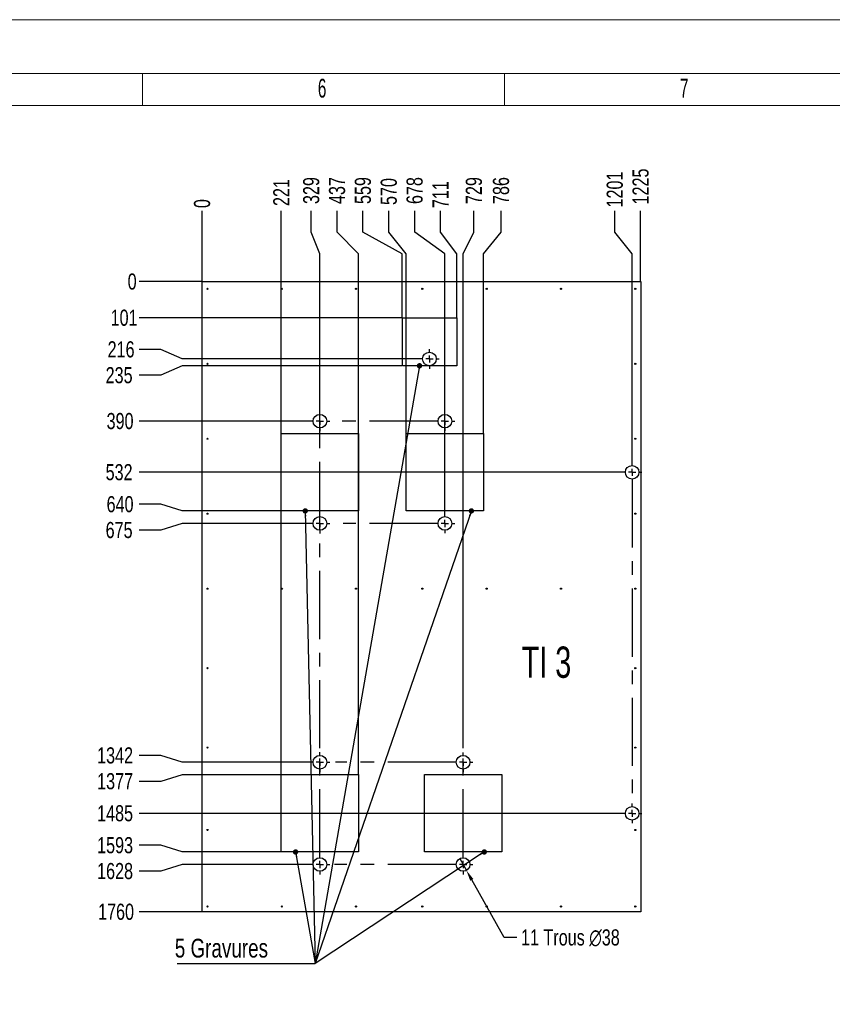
# Model space of a CAD drawing. Header units: millimetres. Extents: x 0 to 841, y 0 to 594.
# Tile 15 of 20: x 330 to 482, y 411 to 594. Entities that reach past the tile are written whole.
import ezdxf

# ---------------------------------------------------------------- set-up
doc = ezdxf.new("R2010")
doc.units = ezdxf.units.MM
doc.header["$PDSIZE"] = -1
doc.linetypes.add('CENTERX2', pattern=[20.32, 12.7, -2.54, 2.54, -2.54])
for name, color, linetype in [('COTES', 1, 'Continuous'), ('gravures', 9, 'Continuous'), ('NOTES', 6, 'Continuous'), ('TRAIT-MIXTES', 3, 'CENTERX2')]:
    doc.layers.add(name, color=color, linetype=linetype)
doc.layers.add('TRAIT-FORT', color=4, linetype='Continuous', lineweight=25)
doc.styles.add('SLDTEXTSTYLE0', font='TXT', dxfattribs={"width": 0.75})
doc.styles.add('SLDTEXTSTYLE2', font='TXT', dxfattribs={"width": 0.605})
doc.styles.add('SLDTEXTSTYLE5', font='TXT', dxfattribs={"width": 0.6875})
doc.dimstyles.new('SLDDIMSTYLE0', dxfattribs={"dimtxt": 3, "dimasz": 0.333333, "dimexe": 0, "dimexo": 0.0625, "dimgap": 0.75, "dimtad": 0, "dimtih": 1, "dimtoh": 1, "dimdec": 0, "dimlfac": 15, "dimrnd": 1e-09, "dimdsep": 46, "dimtxsty": 'SLDTEXTSTYLE0', "dimblk1": 'ORIGIN', "dimblk2": 'ORIGIN', "dimsah": 1, "dimcen": 0.09, "dimadec": 0, "dimazin": 2, "dimtfac": 1, "dimtdec": 0, "dimtofl": 0, "dimtmove": 0, "dimatfit": 3, "dimldrblk": 'ORIGIN', "dimfxl": 1, "dimfrac": 2, "dimtolj": 1, "dimtzin": 12, "dimarcsym": 0})
doc.dimstyles.new('SLDDIMSTYLE1', dxfattribs={"dimtxt": 3, "dimasz": 2, "dimexe": 0, "dimexo": 0.0625, "dimgap": 0.75, "dimtad": 0, "dimtih": 1, "dimtoh": 1, "dimdec": 0, "dimlfac": 15, "dimrnd": 1e-09, "dimzin": 12, "dimdsep": 46, "dimtxsty": 'SLDTEXTSTYLE0', "dimsah": 1, "dimcen": 0.09, "dimadec": 0, "dimazin": 3, "dimtfac": 1, "dimtdec": 0, "dimtofl": 0, "dimtmove": 0, "dimatfit": 3, "dimfxl": 1, "dimfrac": 2, "dimtolj": 1, "dimtzin": 12, "dimarcsym": 0})
doc.dimstyles.new('SLDDIMSTYLE2', dxfattribs={"dimtxt": 3, "dimasz": 2, "dimexe": 0, "dimexo": 0.0625, "dimgap": 0.75, "dimtad": 0, "dimtih": 1, "dimtoh": 1, "dimdec": 0, "dimlfac": 15, "dimrnd": 1e-09, "dimzin": 12, "dimdsep": 46, "dimtxsty": 'SLDTEXTSTYLE0', "dimblk1": 'NONE', "dimsah": 1, "dimcen": 0, "dimadec": 0, "dimazin": 3, "dimtfac": 1, "dimtdec": 0, "dimtmove": 0, "dimatfit": 3, "dimldrblk": 'NONE', "dimfxl": 1, "dimfrac": 2, "dimtolj": 1, "dimtzin": 12, "dimarcsym": 0})
doc.dimstyles.new('SLDDIMSTYLE4', dxfattribs={"dimtxt": 0.18, "dimasz": 1, "dimexe": 0, "dimexo": 0.0625, "dimgap": 0, "dimtad": 0, "dimtih": 1, "dimtoh": 1, "dimdec": 0, "dimrnd": 1e-09, "dimzin": 0, "dimdsep": 46, "dimtxsty": 'Standard', "dimblk1": 'DOT', "dimblk2": 'DOT', "dimsah": 1, "dimcen": 0.09, "dimadec": 0, "dimazin": 0, "dimtfac": 1, "dimtdec": 0, "dimtofl": 0, "dimtmove": 0, "dimatfit": 3, "dimldrblk": 'DOT', "dimfxl": 1, "dimfrac": 2, "dimtolj": 1, "dimtzin": 0, "dimarcsym": 0})

# ---------------------------------------------------------------- blocks, each defined once
blk = doc.blocks.new('_D_132')
at = {"layer": 'COTES', "color": 0, "lineweight": -2, "transparency": 16777216}
blk.add_line((364.17, 545.24), (364.17, 558.38), dxfattribs=at)
at = {"layer": 'Defpoints', "color": 0, "transparency": 16777216}
for p in [(364.17, 558.38), (364.17, 545.18), (364.17, 545.18)]:
    blk.add_point(p, dxfattribs=at)
at = {"layer": 'COTES', "color": 0, "transparency": 16777216, "insert": (364.17, 559.7), "char_height": 3, "attachment_point": 5, "rotation": 90, "style": 'SLDTEXTSTYLE0'}
blk.add_mtext('\\A1;0', dxfattribs=at)
blk = doc.blocks.new('_ORIGIN')
at = {"color": 0, "linetype": 'ByBlock', "lineweight": -2}
blk.add_line((0, 0), (-1, 0), dxfattribs=at)
blk.add_circle((0, 0), 0.5, dxfattribs=at)
blk = doc.blocks.new('_D_133')
at = {"layer": 'COTES', "color": 0, "lineweight": -2, "transparency": 16777216}
blk.add_line((378.91, 453.44), (378.91, 558.38), dxfattribs=at)
at = {"layer": 'Defpoints', "color": 0, "transparency": 16777216}
for p in [(378.91, 558.38), (364.17, 545.18), (378.91, 453.38)]:
    blk.add_point(p, dxfattribs=at)
at = {"layer": 'COTES', "color": 0, "transparency": 16777216, "insert": (378.91, 561.76), "char_height": 3, "attachment_point": 5, "rotation": 90, "style": 'SLDTEXTSTYLE0'}
blk.add_mtext('\\A1;221', dxfattribs=at)
blk = doc.blocks.new('_D_134')
at = {"layer": 'COTES', "color": 0, "lineweight": -2, "transparency": 16777216}
for p, q in [((384.5, 554.38), (384.5, 558.38)), ((386.1, 550.38), (384.5, 554.38)), ((386.1, 514.53), (386.1, 550.38))]:
    blk.add_line(p, q, dxfattribs=at)
at = {"layer": 'Defpoints', "color": 0, "transparency": 16777216}
for p in [(384.5, 558.38), (364.17, 545.18), (386.1, 514.47)]:
    blk.add_point(p, dxfattribs=at)
at = {"layer": 'COTES', "color": 0, "transparency": 16777216, "insert": (384.5, 562.13), "char_height": 3, "attachment_point": 5, "rotation": 90, "style": 'SLDTEXTSTYLE0'}
blk.add_mtext('\\A1;329', dxfattribs=at)
blk = doc.blocks.new('_D_135')
at = {"layer": 'COTES', "color": 0, "lineweight": -2, "transparency": 16777216}
for p, q in [((389.31, 554.38), (389.31, 558.38)), ((393.3, 550.38), (389.31, 554.38)), ((393.3, 453.44), (393.3, 550.38))]:
    blk.add_line(p, q, dxfattribs=at)
at = {"layer": 'Defpoints', "color": 0, "transparency": 16777216}
for p in [(389.31, 558.38), (364.17, 545.18), (393.3, 453.38)]:
    blk.add_point(p, dxfattribs=at)
at = {"layer": 'COTES', "color": 0, "transparency": 16777216, "insert": (389.31, 562.13), "char_height": 3, "attachment_point": 5, "rotation": 90, "style": 'SLDTEXTSTYLE0'}
blk.add_mtext('\\A1;437', dxfattribs=at)
blk = doc.blocks.new('_D_136')
at = {"layer": 'COTES', "color": 0, "lineweight": -2, "transparency": 16777216}
for p, q in [((394.12, 554.38), (394.12, 558.38)), ((401.45, 550.38), (394.12, 554.38)), ((401.45, 538.51), (401.45, 550.38))]:
    blk.add_line(p, q, dxfattribs=at)
at = {"layer": 'Defpoints', "color": 0, "transparency": 16777216}
for p in [(394.12, 558.38), (364.17, 545.18), (401.45, 538.44)]:
    blk.add_point(p, dxfattribs=at)
at = {"layer": 'COTES', "color": 0, "transparency": 16777216, "insert": (394.12, 562.13), "char_height": 3, "attachment_point": 5, "rotation": 90, "style": 'SLDTEXTSTYLE0'}
blk.add_mtext('\\A1;559', dxfattribs=at)
blk = doc.blocks.new('_D_137')
at = {"layer": 'COTES', "color": 0, "lineweight": -2, "transparency": 16777216}
for p, q in [((398.94, 554.38), (398.94, 558.38)), ((402.19, 550.38), (398.94, 554.38)), ((402.19, 516.94), (402.19, 550.38))]:
    blk.add_line(p, q, dxfattribs=at)
at = {"layer": 'Defpoints', "color": 0, "transparency": 16777216}
for p in [(398.94, 558.38), (364.17, 545.18), (402.19, 516.88)]:
    blk.add_point(p, dxfattribs=at)
at = {"layer": 'COTES', "color": 0, "transparency": 16777216, "insert": (398.94, 561.95), "char_height": 3, "attachment_point": 5, "rotation": 90, "style": 'SLDTEXTSTYLE0'}
blk.add_mtext('\\A1;570', dxfattribs=at)
blk = doc.blocks.new('_D_138')
at = {"layer": 'COTES', "color": 0, "lineweight": -2, "transparency": 16777216}
for p, q in [((403.75, 554.38), (403.75, 558.38)), ((409.38, 550.38), (403.75, 554.38)), ((409.38, 502.05), (409.38, 550.38))]:
    blk.add_line(p, q, dxfattribs=at)
at = {"layer": 'Defpoints', "color": 0, "transparency": 16777216}
for p in [(403.75, 558.38), (364.17, 545.18), (409.38, 501.98)]:
    blk.add_point(p, dxfattribs=at)
at = {"layer": 'COTES', "color": 0, "transparency": 16777216, "insert": (403.75, 562.13), "char_height": 3, "attachment_point": 5, "rotation": 90, "style": 'SLDTEXTSTYLE0'}
blk.add_mtext('\\A1;678', dxfattribs=at)
blk = doc.blocks.new('_D_139')
at = {"layer": 'COTES', "color": 0, "lineweight": -2, "transparency": 16777216}
for p, q in [((408.56, 554.38), (408.56, 558.38)), ((411.58, 550.38), (408.56, 554.38)), ((411.58, 538.51), (411.58, 550.38))]:
    blk.add_line(p, q, dxfattribs=at)
at = {"layer": 'Defpoints', "color": 0, "transparency": 16777216}
for p in [(408.56, 558.38), (364.17, 545.18), (411.58, 538.44)]:
    blk.add_point(p, dxfattribs=at)
at = {"layer": 'COTES', "color": 0, "transparency": 16777216, "insert": (408.56, 561.38), "char_height": 3, "attachment_point": 5, "rotation": 90, "style": 'SLDTEXTSTYLE0'}
blk.add_mtext('\\A1;711', dxfattribs=at)
blk = doc.blocks.new('_D_140')
at = {"layer": 'COTES', "color": 0, "lineweight": -2, "transparency": 16777216}
for p, q in [((414.79, 554.38), (414.79, 558.38)), ((412.77, 550.38), (414.79, 554.38)), ((412.77, 458.81), (412.77, 550.38))]:
    blk.add_line(p, q, dxfattribs=at)
at = {"layer": 'Defpoints', "color": 0, "transparency": 16777216}
for p in [(414.79, 558.38), (364.17, 545.18), (412.77, 458.75)]:
    blk.add_point(p, dxfattribs=at)
at = {"layer": 'COTES', "color": 0, "transparency": 16777216, "insert": (414.79, 562.13), "char_height": 3, "attachment_point": 5, "rotation": 90, "style": 'SLDTEXTSTYLE0'}
blk.add_mtext('\\A1;729', dxfattribs=at)
blk = doc.blocks.new('_D_141')
at = {"layer": 'COTES', "color": 0, "lineweight": -2, "transparency": 16777216}
for p, q in [((419.84, 554.38), (419.84, 558.38)), ((416.58, 550.38), (419.84, 554.38)), ((416.58, 516.94), (416.58, 550.38))]:
    blk.add_line(p, q, dxfattribs=at)
at = {"layer": 'Defpoints', "color": 0, "transparency": 16777216}
for p in [(419.84, 558.38), (364.17, 545.18), (416.58, 516.88)]:
    blk.add_point(p, dxfattribs=at)
at = {"layer": 'COTES', "color": 0, "transparency": 16777216, "insert": (419.84, 562.13), "char_height": 3, "attachment_point": 5, "rotation": 90, "style": 'SLDTEXTSTYLE0'}
blk.add_mtext('\\A1;786', dxfattribs=at)
blk = doc.blocks.new('_D_142')
at = {"layer": 'COTES', "color": 0, "lineweight": -2, "transparency": 16777216}
for p, q in [((441.02, 554.38), (441.02, 558.38)), ((444.24, 550.38), (441.02, 554.38)), ((444.24, 511.57), (444.24, 550.38))]:
    blk.add_line(p, q, dxfattribs=at)
at = {"layer": 'Defpoints', "color": 0, "transparency": 16777216}
for p in [(441.02, 558.38), (364.17, 545.18), (444.24, 511.51)]:
    blk.add_point(p, dxfattribs=at)
at = {"layer": 'COTES', "color": 0, "transparency": 16777216, "insert": (441.02, 562.32), "char_height": 3, "attachment_point": 5, "rotation": 90, "style": 'SLDTEXTSTYLE0'}
blk.add_mtext('\\A1;1201', dxfattribs=at)
blk = doc.blocks.new('_D_143')
at = {"layer": 'COTES', "color": 0, "lineweight": -2, "transparency": 16777216}
blk.add_line((445.83, 545.24), (445.83, 558.38), dxfattribs=at)
at = {"layer": 'Defpoints', "color": 0, "transparency": 16777216}
for p in [(445.83, 558.38), (364.17, 545.18), (445.83, 545.18)]:
    blk.add_point(p, dxfattribs=at)
at = {"layer": 'COTES', "color": 0, "transparency": 16777216, "insert": (445.83, 562.88), "char_height": 3, "attachment_point": 5, "rotation": 90, "style": 'SLDTEXTSTYLE0'}
blk.add_mtext('\\A1;1225', dxfattribs=at)
blk = doc.blocks.new('_D_144')
at = {"layer": 'COTES', "color": 0, "lineweight": -2, "transparency": 16777216}
blk.add_line((364.11, 545.18), (352.46, 545.18), dxfattribs=at)
at = {"layer": 'Defpoints', "color": 0, "transparency": 16777216}
for p in [(352.46, 545.18), (364.17, 545.18), (364.17, 545.18)]:
    blk.add_point(p, dxfattribs=at)
at = {"layer": 'COTES', "color": 0, "transparency": 16777216, "insert": (351.14, 545.18), "char_height": 3, "attachment_point": 5, "style": 'SLDTEXTSTYLE0'}
blk.add_mtext('\\A1;0', dxfattribs=at)
blk = doc.blocks.new('_D_145')
at = {"layer": 'COTES', "color": 0, "lineweight": -2, "transparency": 16777216}
blk.add_line((401.39, 538.44), (352.46, 538.44), dxfattribs=at)
at = {"layer": 'Defpoints', "color": 0, "transparency": 16777216}
for p in [(364.17, 545.18), (352.46, 538.44), (401.45, 538.44)]:
    blk.add_point(p, dxfattribs=at)
at = {"layer": 'COTES', "color": 0, "transparency": 16777216, "insert": (349.64, 538.44), "char_height": 3, "attachment_point": 5, "style": 'SLDTEXTSTYLE0'}
blk.add_mtext('\\A1;101', dxfattribs=at)
blk = doc.blocks.new('_D_146')
at = {"layer": 'COTES', "color": 0, "lineweight": -2, "transparency": 16777216}
for p, q in [((356.46, 532.55), (352.46, 532.55)), ((360.46, 530.78), (356.46, 532.55)), ((404.61, 530.78), (360.46, 530.78))]:
    blk.add_line(p, q, dxfattribs=at)
at = {"layer": 'Defpoints', "color": 0, "transparency": 16777216}
for p in [(364.17, 545.18), (352.46, 532.55), (404.67, 530.78)]:
    blk.add_point(p, dxfattribs=at)
at = {"layer": 'COTES', "color": 0, "transparency": 16777216, "insert": (349.08, 532.55), "char_height": 3, "attachment_point": 5, "style": 'SLDTEXTSTYLE0'}
blk.add_mtext('\\A1;216', dxfattribs=at)
blk = doc.blocks.new('_D_147')
at = {"layer": 'COTES', "color": 0, "lineweight": -2, "transparency": 16777216}
for p, q in [((360.46, 529.51), (356.46, 527.74)), ((401.39, 529.51), (360.46, 529.51)), ((356.46, 527.74), (352.46, 527.74))]:
    blk.add_line(p, q, dxfattribs=at)
at = {"layer": 'Defpoints', "color": 0, "transparency": 16777216}
for p in [(364.17, 545.18), (401.45, 529.51), (352.46, 527.74)]:
    blk.add_point(p, dxfattribs=at)
at = {"layer": 'COTES', "color": 0, "transparency": 16777216, "insert": (348.71, 527.74), "char_height": 3, "attachment_point": 5, "style": 'SLDTEXTSTYLE0'}
blk.add_mtext('\\A1;235', dxfattribs=at)
blk = doc.blocks.new('_D_148')
at = {"layer": 'COTES', "color": 0, "lineweight": -2, "transparency": 16777216}
blk.add_line((384.17, 519.2), (352.46, 519.2), dxfattribs=at)
at = {"layer": 'Defpoints', "color": 0, "transparency": 16777216}
for p in [(364.17, 545.18), (352.46, 519.2), (384.23, 519.2)]:
    blk.add_point(p, dxfattribs=at)
at = {"layer": 'COTES', "color": 0, "transparency": 16777216, "insert": (348.89, 519.2), "char_height": 3, "attachment_point": 5, "style": 'SLDTEXTSTYLE0'}
blk.add_mtext('\\A1;390', dxfattribs=at)
blk = doc.blocks.new('_D_149')
at = {"layer": 'COTES', "color": 0, "lineweight": -2, "transparency": 16777216}
blk.add_line((442.35, 509.68), (352.46, 509.68), dxfattribs=at)
at = {"layer": 'Defpoints', "color": 0, "transparency": 16777216}
for p in [(364.17, 545.18), (352.46, 509.68), (442.41, 509.68)]:
    blk.add_point(p, dxfattribs=at)
at = {"layer": 'COTES', "color": 0, "transparency": 16777216, "insert": (348.71, 509.68), "char_height": 3, "attachment_point": 5, "style": 'SLDTEXTSTYLE0'}
blk.add_mtext('\\A1;532', dxfattribs=at)
blk = doc.blocks.new('_D_150')
at = {"layer": 'COTES', "color": 0, "lineweight": -2, "transparency": 16777216}
for p, q in [((356.46, 503.72), (352.46, 503.72)), ((360.46, 502.49), (356.46, 503.72)), ((378.84, 502.49), (360.46, 502.49))]:
    blk.add_line(p, q, dxfattribs=at)
at = {"layer": 'Defpoints', "color": 0, "transparency": 16777216}
for p in [(364.17, 545.18), (352.46, 503.72), (378.91, 502.49)]:
    blk.add_point(p, dxfattribs=at)
at = {"layer": 'COTES', "color": 0, "transparency": 16777216, "insert": (348.89, 503.72), "char_height": 3, "attachment_point": 5, "style": 'SLDTEXTSTYLE0'}
blk.add_mtext('\\A1;640', dxfattribs=at)
blk = doc.blocks.new('_D_151')
at = {"layer": 'COTES', "color": 0, "lineweight": -2, "transparency": 16777216}
for p, q in [((356.46, 498.91), (352.46, 498.91)), ((360.46, 500.15), (356.46, 498.91)), ((384.17, 500.15), (360.46, 500.15))]:
    blk.add_line(p, q, dxfattribs=at)
at = {"layer": 'Defpoints', "color": 0, "transparency": 16777216}
for p in [(364.17, 545.18), (352.46, 498.91), (384.23, 500.15)]:
    blk.add_point(p, dxfattribs=at)
at = {"layer": 'COTES', "color": 0, "transparency": 16777216, "insert": (348.71, 498.91), "char_height": 3, "attachment_point": 5, "style": 'SLDTEXTSTYLE0'}
blk.add_mtext('\\A1;675', dxfattribs=at)
blk = doc.blocks.new('_D_152')
at = {"layer": 'COTES', "color": 0, "lineweight": -2, "transparency": 16777216}
for p, q in [((356.46, 456.95), (352.46, 456.95)), ((360.46, 455.7), (356.46, 456.95)), ((384.17, 455.7), (360.46, 455.7))]:
    blk.add_line(p, q, dxfattribs=at)
at = {"layer": 'Defpoints', "color": 0, "transparency": 16777216}
for p in [(364.17, 545.18), (352.46, 456.95), (384.23, 455.7)]:
    blk.add_point(p, dxfattribs=at)
at = {"layer": 'COTES', "color": 0, "transparency": 16777216, "insert": (347.96, 456.95), "char_height": 3, "attachment_point": 5, "style": 'SLDTEXTSTYLE0'}
blk.add_mtext('\\A1;1342', dxfattribs=at)
blk = doc.blocks.new('_D_153')
at = {"layer": 'COTES', "color": 0, "lineweight": -2, "transparency": 16777216}
for p, q in [((360.46, 453.38), (356.46, 452.14)), ((378.84, 453.38), (360.46, 453.38)), ((356.46, 452.14), (352.46, 452.14))]:
    blk.add_line(p, q, dxfattribs=at)
at = {"layer": 'Defpoints', "color": 0, "transparency": 16777216}
for p in [(364.17, 545.18), (378.91, 453.38), (352.46, 452.14)]:
    blk.add_point(p, dxfattribs=at)
at = {"layer": 'COTES', "color": 0, "transparency": 16777216, "insert": (347.96, 452.14), "char_height": 3, "attachment_point": 5, "style": 'SLDTEXTSTYLE0'}
blk.add_mtext('\\A1;1377', dxfattribs=at)
blk = doc.blocks.new('_D_154')
at = {"layer": 'COTES', "color": 0, "lineweight": -2, "transparency": 16777216}
blk.add_line((442.35, 446.18), (352.46, 446.18), dxfattribs=at)
at = {"layer": 'Defpoints', "color": 0, "transparency": 16777216}
for p in [(364.17, 545.18), (352.46, 446.18), (442.41, 446.18)]:
    blk.add_point(p, dxfattribs=at)
at = {"layer": 'COTES', "color": 0, "transparency": 16777216, "insert": (347.96, 446.18), "char_height": 3, "attachment_point": 5, "style": 'SLDTEXTSTYLE0'}
blk.add_mtext('\\A1;1485', dxfattribs=at)
blk = doc.blocks.new('_D_155')
at = {"layer": 'COTES', "color": 0, "lineweight": -2, "transparency": 16777216}
for p, q in [((356.46, 440.23), (352.46, 440.23)), ((360.46, 438.99), (356.46, 440.23)), ((378.84, 438.99), (360.46, 438.99))]:
    blk.add_line(p, q, dxfattribs=at)
at = {"layer": 'Defpoints', "color": 0, "transparency": 16777216}
for p in [(364.17, 545.18), (352.46, 440.23), (378.91, 438.99)]:
    blk.add_point(p, dxfattribs=at)
at = {"layer": 'COTES', "color": 0, "transparency": 16777216, "insert": (347.96, 440.23), "char_height": 3, "attachment_point": 5, "style": 'SLDTEXTSTYLE0'}
blk.add_mtext('\\A1;1593', dxfattribs=at)
blk = doc.blocks.new('_D_156')
at = {"layer": 'COTES', "color": 0, "lineweight": -2, "transparency": 16777216}
for p, q in [((360.46, 436.65), (356.46, 435.42)), ((384.17, 436.65), (360.46, 436.65)), ((356.46, 435.42), (352.46, 435.42))]:
    blk.add_line(p, q, dxfattribs=at)
at = {"layer": 'Defpoints', "color": 0, "transparency": 16777216}
for p in [(364.17, 545.18), (384.23, 436.65), (352.46, 435.42)]:
    blk.add_point(p, dxfattribs=at)
at = {"layer": 'COTES', "color": 0, "transparency": 16777216, "insert": (347.96, 435.42), "char_height": 3, "attachment_point": 5, "style": 'SLDTEXTSTYLE0'}
blk.add_mtext('\\A1;1628', dxfattribs=at)
blk = doc.blocks.new('_D_157')
at = {"layer": 'COTES', "color": 0, "lineweight": -2, "transparency": 16777216}
blk.add_line((364.11, 427.84), (352.46, 427.84), dxfattribs=at)
at = {"layer": 'Defpoints', "color": 0, "transparency": 16777216}
for p in [(364.17, 545.18), (352.46, 427.84), (364.17, 427.84)]:
    blk.add_point(p, dxfattribs=at)
at = {"layer": 'COTES', "color": 0, "transparency": 16777216, "insert": (348.14, 427.84), "char_height": 3, "attachment_point": 5, "style": 'SLDTEXTSTYLE0'}
blk.add_mtext('\\A1;1760', dxfattribs=at)
blk = doc.blocks.new('_D_158')
at = {"layer": 'COTES', "color": 0, "lineweight": -2, "transparency": 16777216}
for p, q in [((412.15, 437.76), (413.39, 435.55)), ((420.4, 423.08), (414.37, 433.81)), ((422.8, 423.08), (420.4, 423.08))]:
    blk.add_line(p, q, dxfattribs=at)
at = {"layer": 'COTES', "color": 0, "transparency": 16777216}
blk.add_solid([(414.67, 433.97), (414.08, 433.64), (413.39, 435.55)], dxfattribs=at)
at = {"layer": 'Defpoints', "color": 0, "transparency": 16777216}
for p in [(412.15, 437.76), (413.39, 435.55)]:
    blk.add_point(p, dxfattribs=at)
at = {"layer": 'COTES', "color": 0, "transparency": 16777216, "insert": (423.55, 424.58), "char_height": 3, "attachment_point": 1, "style": 'SLDTEXTSTYLE0'}
blk.add_mtext('\\A1;11 Trous ∅38', dxfattribs=at)
blk = doc.blocks.new('_NONE')
blk = doc.blocks.new('SW_NOTE_8')
at = {"layer": 'NOTES', "color": 0}
blk.add_line((-25.64, 0), (0, 0), dxfattribs=at)
blk.add_line((-25.64, 0), (0, 0), dxfattribs=at)
blk.add_line((-25.64, 0), (0, 0), dxfattribs=at)
blk.add_line((-25.64, 0), (0, 0), dxfattribs=at)
blk.add_line((-25.64, 0), (0, 0), dxfattribs=at)
at = {"layer": 'NOTES', "color": 0, "insert": (-26.11, 4.59), "char_height": 3.5, "attachment_point": 1, "style": 'SLDTEXTSTYLE0'}
blk.add_mtext('5 Gravures', dxfattribs=at)
blk = doc.blocks.new('_DOT')
at = {"color": 0, "linetype": 'ByBlock', "lineweight": -2}
blk.add_line((-0.5, 0), (-1, 0), dxfattribs=at)
at = {"color": 0, "linetype": 'ByBlock', "const_width": 0.5}
blk.add_lwpolyline([(-0.25, 0, 1), (0.25, 0, 1)], format="xyb", close=True, dxfattribs=at)
blk = doc.blocks.new('SW_CENTERMARKSYMBOL_133')
at = {"layer": 'TRAIT-MIXTES', "color": 0}
for p, q in [((0, 1.33), (0, 77.81)), ((-1.33, 0), (-1.87, 0)), ((0, 0), (-0.67, 0)), ((0, 0), (0, 0.67)), ((0, 0), (0, -0.67)), ((0, 0), (0.67, 0)), ((1.33, 0), (1.87, 0)), ((0, -1.33), (0, -1.87))]:
    blk.add_line(p, q, dxfattribs=at)
blk = doc.blocks.new('SW_CENTERMARKSYMBOL_134')
at = {"layer": 'TRAIT-MIXTES', "color": 0}
for p, q in [((0, 1.33), (0, 22.09)), ((-1.33, 0), (-23.98, 0)), ((0, 0), (-0.67, 0)), ((0, 0), (0, 0.67)), ((0, 0), (0, -0.67)), ((0, 0), (0.67, 0)), ((1.33, 0), (1.83, 0)), ((0, -1.33), (0, -1.83))]:
    blk.add_line(p, q, dxfattribs=at)
blk = doc.blocks.new('SW_CENTERMARKSYMBOL_135')
at = {"layer": 'TRAIT-MIXTES', "color": 0}
for p, q in [((0, 1.33), (0, 1.83)), ((-1.33, 0), (-1.83, 0)), ((0, 0), (-0.67, 0)), ((0, 0), (0, 0.67)), ((0, 0), (0, -0.67)), ((0, 0), (0.67, 0)), ((1.33, 0), (1.83, 0)), ((0, -1.33), (0, -1.83))]:
    blk.add_line(p, q, dxfattribs=at)
blk = doc.blocks.new('SW_CENTERMARKSYMBOL_136')
at = {"layer": 'TRAIT-MIXTES', "color": 0}
for p, q in [((0, 1.33), (0, 1.83)), ((-1.33, 0), (-23.74, 0)), ((0, 0), (-0.67, 0)), ((0, 0), (0, 0.67)), ((0, 0), (0, -0.67)), ((0, 0), (0.67, 0)), ((1.33, 0), (1.83, 0)), ((0, -1.33), (0, -1.83))]:
    blk.add_line(p, q, dxfattribs=at)
blk = doc.blocks.new('SW_CENTERMARKSYMBOL_137')
at = {"layer": 'TRAIT-MIXTES', "color": 0}
for p, q in [((0, 1.33), (0, 1.87)), ((-1.33, 0), (-1.87, 0)), ((0, 0), (-0.67, 0)), ((0, 0), (0, 0.67)), ((0, 0), (0, -0.67)), ((0, 0), (0.67, 0)), ((1.33, 0), (1.87, 0)), ((0, -1.33), (0, -1.87))]:
    blk.add_line(p, q, dxfattribs=at)
blk = doc.blocks.new('SW_CENTERMARKSYMBOL_138')
at = {"layer": 'TRAIT-MIXTES', "color": 0}
for p, q in [((0, 1.33), (0, 1.87)), ((-1.33, 0), (-1.87, 0)), ((0, 0), (-0.67, 0)), ((0, 0), (0, 0.67)), ((0, 0), (0, -0.67)), ((0, 0), (0.67, 0)), ((1.33, 0), (1.87, 0)), ((0, -1.33), (0, -1.87))]:
    blk.add_line(p, q, dxfattribs=at)
blk = doc.blocks.new('SW_CENTERMARKSYMBOL_139')
at = {"layer": 'TRAIT-MIXTES', "color": 0}
for p, q in [((0, 1.33), (0, 1.83)), ((-1.33, 0), (-18.92, 0)), ((0, 0), (-0.67, 0)), ((0, 0), (0, 0.67)), ((0, 0), (0, -0.67)), ((0, 0), (0.67, 0)), ((1.33, 0), (1.83, 0)), ((0, -1.33), (0, -1.83))]:
    blk.add_line(p, q, dxfattribs=at)
blk = doc.blocks.new('SW_CENTERMARKSYMBOL_140')
at = {"layer": 'TRAIT-MIXTES', "color": 0}
for p, q in [((0, 1.33), (0, 1.83)), ((-1.33, 0), (-1.83, 0)), ((0, 0), (-0.67, 0)), ((0, 0), (0, 0.67)), ((0, 0), (0, -0.67)), ((0, 0), (0.67, 0)), ((1.33, 0), (1.83, 0)), ((0, -1.33), (0, -60.74))]:
    blk.add_line(p, q, dxfattribs=at)
blk = doc.blocks.new('SW_CENTERMARKSYMBOL_141')
at = {"layer": 'TRAIT-MIXTES', "color": 0}
for p, q in [((0, 1.33), (0, 1.83)), ((-1.33, 0), (-21.53, 0)), ((0, 0), (-0.67, 0)), ((0, 0), (0, 0.67)), ((0, 0), (0, -0.67)), ((0, 0), (0.67, 0)), ((1.33, 0), (1.83, 0)), ((0, -1.33), (0, -1.83))]:
    blk.add_line(p, q, dxfattribs=at)
blk = doc.blocks.new('SW_CENTERMARKSYMBOL_142')
at = {"layer": 'TRAIT-MIXTES', "color": 0}
for p, q in [((0, 1.33), (0, 1.87)), ((-1.33, 0), (-1.87, 0)), ((0, 0), (-0.67, 0)), ((0, 0), (0, 0.67)), ((0, 0), (0, -0.67)), ((0, 0), (0.67, 0)), ((1.33, 0), (1.87, 0)), ((0, -1.33), (0, -1.87))]:
    blk.add_line(p, q, dxfattribs=at)
blk = doc.blocks.new('SW_CENTERMARKSYMBOL_143')
at = {"layer": 'TRAIT-MIXTES', "color": 0}
for p, q in [((0, 1.33), (0, 1.83)), ((-1.33, 0), (-1.83, 0)), ((0, 0), (-0.67, 0)), ((0, 0), (0, 0.67)), ((0, 0), (0, -0.67)), ((0, 0), (0.67, 0)), ((1.33, 0), (1.83, 0)), ((0, -1.33), (0, -1.83))]:
    blk.add_line(p, q, dxfattribs=at)

msp = doc.modelspace()

# ---------------------------------------------------------------- linework, layer by layer
at = {"lineweight": 18}
for p, q in [((841.001, 593.9431), (0.001, 593.9431)), ((831.001, 583.9431), (10.001, 583.9431)), ((353.0845, 577.9431), (353.0845, 583.9431)), ((420.5012, 577.9431), (420.5012, 583.9431)), ((16.001, 577.9431), (825.001, 577.9431))]:
    msp.add_line(p, q, dxfattribs=at)
at = {"layer": 'gravures', "lineweight": 25}
for p, q in [((401.4531, 538.4432), (411.5826, 538.4432)), ((401.4531, 529.5107), (401.4531, 538.4432)), ((411.5826, 538.4432), (411.5826, 529.5107)), ((411.5826, 529.5107), (401.4531, 529.5107)), ((378.9064, 502.4867), (378.9064, 516.8795)), ((378.9064, 516.8795), (393.2994, 516.8795)), ((393.2994, 516.8795), (393.2994, 502.4867)), ((402.1891, 502.4865), (402.1891, 516.8793)), ((402.1891, 516.8793), (416.5819, 516.8793)), ((416.5819, 516.8793), (416.5819, 502.4865)), ((393.2994, 502.4867), (378.9064, 502.4867)), ((416.5819, 502.4865), (402.1891, 502.4865)), ((378.9067, 438.9888), (378.9067, 453.3816)), ((378.9067, 453.3816), (393.2996, 453.3816)), ((393.2996, 453.3816), (393.2996, 438.9888)), ((405.5757, 438.9886), (405.5757, 453.3814)), ((405.5757, 453.3814), (419.9686, 453.3814)), ((419.9686, 453.3814), (419.9686, 438.9886)), ((393.2996, 438.9888), (378.9067, 438.9888)), ((419.9686, 438.9886), (405.5757, 438.9886))]:
    msp.add_line(p, q, dxfattribs=at)
at = {"layer": 'TRAIT-FORT', "lineweight": 25}
for p, q in [((364.1676, 427.8432), (364.1676, 545.1765)), ((364.1676, 545.1765), (445.8336, 545.1765)), ((445.8336, 545.1765), (445.8336, 427.8432)), ((445.8336, 427.8432), (364.1676, 427.8432))]:
    msp.add_line(p, q, dxfattribs=at)
for centre, radius in [((365.1669, 543.8432), 0.1067), ((379.0002, 543.8432), 0.1067), ((392.8336, 543.8432), 0.1067), ((405.1669, 543.8432), 0.1067), ((417.1669, 543.8432), 0.1067), ((431.0002, 543.8432), 0.1067), ((444.8336, 543.8432), 0.1067), ((406.5028, 530.7806), 1.2667), ((365.1669, 529.8838), 0.1067), ((444.8336, 529.8838), 0.1067), ((386.0982, 519.2003), 1.2667), ((409.3808, 519.2003), 1.2667), ((365.1669, 515.9244), 0.1067), ((444.8336, 515.9244), 0.1067), ((444.2445, 509.6773), 1.2667), ((365.1669, 501.965), 0.1067), ((386.0982, 500.1509), 1.2667), ((409.3808, 500.1509), 1.2667), ((444.8336, 501.965), 0.1067), ((365.1669, 488.0056), 0.1067), ((379.0002, 488.0056), 0.1067), ((392.8336, 488.0056), 0.1067), ((405.1669, 488.0056), 0.1067), ((417.1669, 488.0056), 0.1067), ((431.0002, 488.0056), 0.1067), ((444.8336, 488.0056), 0.1067), ((365.1669, 473.215), 0.1067), ((444.8336, 473.215), 0.1067), ((365.1669, 458.4244), 0.1067), ((444.8336, 458.4244), 0.1067), ((386.0982, 455.7024), 1.2667), ((412.7741, 455.7024), 1.2667), ((444.2445, 446.1777), 1.2667), ((365.1669, 443.091), 0.1067), ((444.8336, 443.091), 0.1067), ((386.0982, 436.653), 1.2667), ((412.7741, 436.653), 1.2667), ((365.1669, 428.8432), 0.1067), ((379.0002, 428.8432), 0.1067), ((392.8336, 428.8432), 0.1067), ((405.1669, 428.8432), 0.1067), ((417.1669, 428.8432), 0.1067), ((431.0002, 428.8432), 0.1067), ((444.8336, 428.8432), 0.1067)]:
    msp.add_circle(centre, radius, dxfattribs=at)

# ---------------------------------------------------------------- block references
at = {"layer": 'NOTES'}
msp.add_blockref('SW_NOTE_8', (385.1935, 418.2416), dxfattribs=at)
at = {"layer": 'TRAIT-MIXTES'}
for name, p in [('SW_CENTERMARKSYMBOL_143', (406.5028, 530.7806)), ('SW_CENTERMARKSYMBOL_142', (386.0982, 519.2003)), ('SW_CENTERMARKSYMBOL_141', (409.3808, 519.2003)), ('SW_CENTERMARKSYMBOL_133', (386.0982, 436.653)), ('SW_CENTERMARKSYMBOL_140', (444.2445, 509.6773)), ('SW_CENTERMARKSYMBOL_138', (386.0982, 500.1509)), ('SW_CENTERMARKSYMBOL_139', (409.3808, 500.1509)), ('SW_CENTERMARKSYMBOL_134', (412.7741, 436.653)), ('SW_CENTERMARKSYMBOL_137', (386.0982, 455.7024)), ('SW_CENTERMARKSYMBOL_136', (412.7741, 455.7024)), ('SW_CENTERMARKSYMBOL_135', (444.2445, 446.1777))]:
    msp.add_blockref(name, p, dxfattribs=at)

# ---------------------------------------------------------------- texts
at = {"layer": 'NOTES', "attachment_point": 1}
for s, insert, char_height, style in [('6', (385.7262, 582.9437), 3.5, 'SLDTEXTSTYLE2'), ('7', (453.1429, 582.9437), 3.5, 'SLDTEXTSTYLE2'), ('TI 3', (423.6851, 477.2323), 5.82083, 'SLDTEXTSTYLE5')]:
    msp.add_mtext(s, dxfattribs=dict(at, insert=insert, char_height=char_height, style=style))

# ---------------------------------------------------------------- dimensions: what is measured, and where the dimension line sits
at = {"layer": 'COTES'}
for feature_location, offset, dtype, origin, dimstyle, picture, middle in [((445.8336, 545.1765), (0, 13.2064), 1, (364.1676, 545.1765), 'SLDDIMSTYLE1', '_D_143', (445.8336, 562.8829)), ((444.2445, 511.5106), (-3.221, 46.8723), 1, (364.1676, 545.1765), 'SLDDIMSTYLE1', '_D_142', (441.0235, 562.3204)), ((386.0982, 514.4658), (-1.5936, 43.9171), 1, (364.1676, 545.1765), 'SLDDIMSTYLE1', '_D_134', (384.5046, 562.1329)), ((393.2996, 453.3816), (-3.9849, 105.0013), 1, (364.1676, 545.1765), 'SLDDIMSTYLE1', '_D_135', (389.3148, 562.1329)), ((401.4531, 538.4432), (-7.3282, 19.9397), 1, (364.1676, 545.1765), 'SLDDIMSTYLE1', '_D_136', (394.1249, 562.1329)), ((409.3808, 501.9843), (-5.6357, 56.3986), 1, (364.1676, 545.1765), 'SLDDIMSTYLE1', '_D_138', (403.7451, 562.1329)), ((412.7741, 458.7468), (2.0165, 99.6361), 1, (364.1676, 545.1765), 'SLDDIMSTYLE1', '_D_140', (414.7906, 562.1329)), ((416.5819, 516.8793), (3.2563, 41.5036), 1, (364.1676, 545.1765), 'SLDDIMSTYLE1', '_D_141', (419.8383, 562.1329)), ((402.1891, 516.8793), (-3.254, 41.5036), 1, (364.1676, 545.1765), 'SLDDIMSTYLE1', '_D_137', (398.935, 561.9454)), ((378.9067, 453.3816), (0, 105.0013), 1, (364.1676, 545.1765), 'SLDDIMSTYLE1', '_D_133', (378.9067, 561.7579)), ((411.5826, 538.4432), (-3.0273, 19.9397), 1, (364.1676, 545.1765), 'SLDDIMSTYLE1', '_D_139', (408.5553, 561.3829)), ((364.1675772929, 545.1765349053), (0, 13.2063641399), 1, (364.1675772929, 545.1765349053), 'SLDDIMSTYLE0', '_D_132', (364.1675772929, 559.6953990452)), ((364.1675772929, 545.1765349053), (-11.7123046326, 0), 0, (364.1675772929, 545.1765349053), 'SLDDIMSTYLE0', '_D_144', (351.1427726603, 545.1765349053)), ((384.2316, 455.7024), (-31.7763, 1.2447), 0, (364.1676, 545.1765), 'SLDDIMSTYLE1', '_D_152', (347.9553, 456.9471)), ((378.9067, 453.3816), (-26.4514, -1.2447), 0, (364.1676, 545.1765), 'SLDDIMSTYLE1', '_D_153', (347.9553, 452.1369)), ((442.4111, 446.1777), (-89.9559, 0), 0, (364.1676, 545.1765), 'SLDDIMSTYLE1', '_D_154', (347.9553, 446.1777)), ((378.9067, 438.9888), (-26.4514, 1.2372), 0, (364.1676, 545.1765), 'SLDDIMSTYLE1', '_D_155', (347.9553, 440.226)), ((384.2316, 436.653), (-31.7763, -1.2372), 0, (364.1676, 545.1765), 'SLDDIMSTYLE1', '_D_156', (347.9553, 435.4158)), ((364.1676, 427.8432), (-11.7123, 0), 0, (364.1676, 545.1765), 'SLDDIMSTYLE1', '_D_157', (348.1428, 427.8432)), ((401.4531, 529.5107), (-48.9979, -1.7701), 0, (364.1676, 545.1765), 'SLDDIMSTYLE1', '_D_147', (348.7053, 527.7406)), ((442.4111, 509.6773), (-89.9559, 0), 0, (364.1676, 545.1765), 'SLDDIMSTYLE1', '_D_149', (348.7053, 509.6773)), ((384.2316, 500.1509), (-31.7763, -1.2372), 0, (364.1676, 545.1765), 'SLDDIMSTYLE1', '_D_151', (348.7053, 498.9138)), ((384.2316, 519.2003), (-31.7763, 0), 0, (364.1676, 545.1765), 'SLDDIMSTYLE1', '_D_148', (348.8928, 519.2003)), ((378.9064, 502.4867), (-26.4511, 1.2372), 0, (364.1676, 545.1765), 'SLDDIMSTYLE1', '_D_150', (348.8928, 503.7239)), ((404.6694, 530.7806), (-52.2142, 1.7701), 0, (364.1676, 545.1765), 'SLDDIMSTYLE1', '_D_146', (349.0803, 532.5507)), ((401.4531, 538.4432), (-48.9979, 0), 0, (364.1676, 545.1765), 'SLDDIMSTYLE1', '_D_145', (349.6428, 538.4432))]:
    dim = msp.add_ordinate_dim(feature_location=feature_location, offset=offset, dtype=dtype, origin=origin, dimstyle=dimstyle, dxfattribs=at)
    dim.commit()
    dim.dimension.update_dxf_attribs({"geometry": picture, "text_midpoint": middle})
dim = msp.add_diameter_dim_2p(p1=(412.1535, 437.7572), p2=(413.3948, 435.5488), text='11 Trous <>', dimstyle='SLDDIMSTYLE2', dxfattribs=at)
dim.commit()
dim.dimension.update_dxf_attribs({"geometry": '_D_158', "text_midpoint": (435.9222, 423.0838), "dimtype": 163})

# ---------------------------------------------------------------- leaders
at = {"layer": 'NOTES'}
for points in [[(404.653, 529.5107), (385.1935, 418.2416)], [(383.3704, 502.4867), (385.1935, 418.2416)], [(414.3073, 502.4865), (385.1935, 418.2416)], [(381.5682, 438.9888), (385.1935, 418.2416)], [(416.7101, 438.9886), (385.1935, 418.2416)]]:
    msp.add_leader(points, dimstyle='SLDDIMSTYLE4', dxfattribs=at)

doc.saveas('drawing.dxf')
